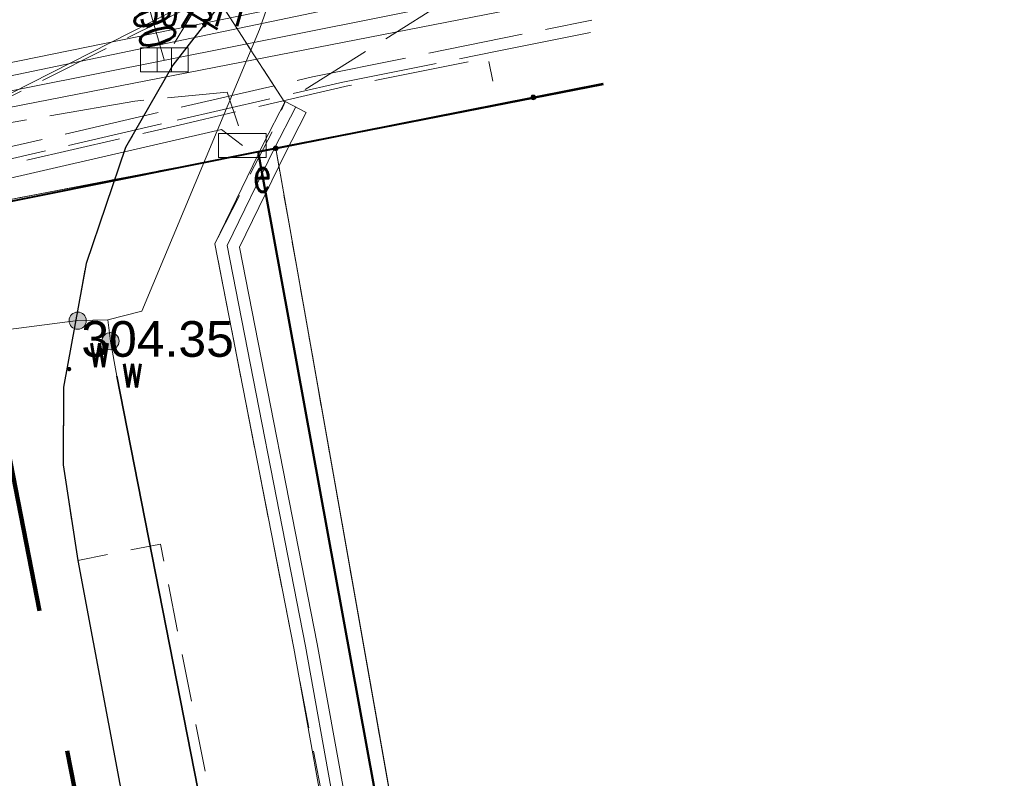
# Model space of a CAD drawing. Header units: metres. Extents: x 6567600 to 13135881, y 5574237 to 11149086.
# Tile 115 of 120: x 6567932 to 6567953, y 5574563 to 5574579. Entities that reach past the tile are written whole.
import ezdxf
from ezdxf.enums import TextEntityAlignment as Align

# ---------------------------------------------------------------- set-up
doc = ezdxf.new("R2010")
doc.units = ezdxf.units.M
for name, pattern in [('zzzxref_260316$0$_MDCP$0$2.0_1.0', [3, 2, -1]), ('zzzxref_260316$0$_MDCP$0$L_0_03', [1, 0.5, -0.5]), ('zzzxref_260316$0$_MDCP$0$L_0_04', [1.5, 1, -0.5]), ('zzzxref_260316$0$_MDCP$0$L_2_50', [2.5, 2, -0.5]), ('zzzxref_260316$0$_MDCP$1$L_0_06', [2, 1.5, -0.5])]:
    doc.linetypes.add(name, pattern=pattern)
for name, color, linetype, lineweight in [('zzzxref_260316$0$_MDCP$0$EGB_DzialkaEwidencyjna', 7, 'Continuous', 18), ('zzzxref_260316$0$_MDCP$0$EGB_Klasouzytek', 92, 'Continuous', 18), ('zzzxref_260316$0$_MDCP$0$EGB_KonturUzytkuGruntowego', 92, 'Continuous', 18), ('zzzxref_260316$0$_MDCP$0$EGB_PunktGraniczny', 7, 'Continuous', 18), ('zzzxref_260316$0$_MDCP$0$GES_PrzewodElektroenergetyczny', 1, 'Continuous', 18), ('zzzxref_260316$0$_MDCP$0$GES_PrzewodElektroenergetyczny_Projektowany', 7, 'Continuous', 18), ('zzzxref_260316$0$_MDCP$0$GES_PrzewodKanalizacyjny_Projektowany', 7, 'Continuous', 18), ('zzzxref_260316$0$_MDCP$0$GES_PrzewodTelekomunikacyjny', 30, 'Continuous', 18), ('zzzxref_260316$0$_MDCP$0$GES_Rzedna', 7, 'Continuous', 18), ('zzzxref_260316$0$_MDCP$0$GES_UrzadzeniaSiecElektroenergetyczna_P', 7, 'Continuous', 18), ('zzzxref_260316$0$_MDCP$0$GES_UrzadzeniaSiecKanalizacyjna_P', 7, 'Continuous', 18), ('zzzxref_260316$0$_MDCP$0$GES_UrzadzeniaSiecWodociagowa_P', 7, 'Continuous', 18), ('zzzxref_260316$0$_MDCP$0$GES_UrzadzeniaTowarzyszczaceLiniowe', 7, 'Continuous', 18), ('zzzxref_260316$0$_MDCP$0$MP_LINIE_REGULAC', 135, 'Continuous', 40), ('zzzxref_260316$0$_MDCP$0$OT_Budowle', 7, 'Continuous', 18), ('zzzxref_260316$0$_MDCP$0$OT_Komunikacja', 7, 'Continuous', 18), ('zzzxref_260316$0$_MDCP$0$OT_Ogrodzenia', 7, 'Continuous', 18), ('zzzxref_260316$0$_MDCP$0$OTRS', 7, 'Continuous', 13), ('zzzxref_260316$0$_MDCP$0$OTRS_O', 7, 'Continuous', 20), ('zzzxref_260316$0$_MDCP$0$Z_ZAKRES', 214, 'Continuous', 90), ('zzzxref_260316$0$_MDCP$1$GES_PrzewodKanalizacyjny', 36, 'Continuous', 18), ('zzzxref_260316$0$_MDCP$1$GES_PrzewodWodociagowy', 5, 'Continuous', 18)]:
    doc.layers.add(name, color=color, linetype=linetype, lineweight=lineweight)
doc.layers.add('zzzxref_260316$0$PR1183 Chorzów Metalowców V09_TT$0$FORMA - Arch 01 - PZT 1 Strefy', color=7, linetype='Continuous')
doc.styles.add('zzzxref_260316$0$$TD_AUDIT_GENERATED_(9E133)', font='simplex.shx')
doc.styles.add('zzzxref_260316$0$$TD_AUDIT_GENERATED_(9E16A)', font='arial.ttf', dxfattribs={"width": 0.9})
doc.linetypes.add('zzzxref_260316$0$_MDCP$0$L_0_15_SHX', pattern='A,0,-0.375,-0.75,-0.75,-0.75,-0.75,-0.75,[1,GML_DCP.shx,S=0.05,R=0,X=0,Y=0],-0.75,-0.75,-0.75,-0.75,-0.375', length=7.5)
doc.linetypes.add('zzzxref_260316$0$_MDCP$0$L_0_29_SHX', pattern='A,0,-0.25,-0.5,-0.5,-0.5,-0.5,-0.5,-0.5,-0.5,-0.5,[2,GML_DCP.shx,S=0.05,R=0,X=0,Y=0],-0.5,[3,GML_DCP.shx,S=0.05,R=0,X=0,Y=0],-0.25', length=5)
doc.linetypes.add('zzzxref_260316$0$_MDCP$0$MPSTO', pattern='A,5,[38,msgB.shx,S=0.1,R=180,X=0,Y=0],5', length=10)

# ---------------------------------------------------------------- blocks, each defined once
blk = doc.blocks.new('zzzxref_260316$0$_MDCP$0$OTRS')
at = {"layer": 'zzzxref_260316$0$_MDCP$0$OTRS', "color": 0, "lineweight": -3, "const_width": 0.09}
blk.add_lwpolyline([(-0.045, 0, 1), (0.045, 0, 1)], format="xyb", close=True, dxfattribs=at)
at = {"layer": 'zzzxref_260316$0$_MDCP$0$OTRS_O', "color": 0, "style": 'zzzxref_260316$0$$TD_AUDIT_GENERATED_(9E16A)'}
blk.add_attdef('RZEDNA', (0.514, 0.515), '', height=1.5, dxfattribs=at)
blk = doc.blocks.new('zzzxref_260316$0$_MDCP$0$other_SUWW')
at = {"linetype": 'Continuous', "lineweight": 18}
blk.add_hatch(color=0, dxfattribs=at).paths.add_polyline_path([(0, -0.361, 1), (0, 0.361, 1)])
at = {"color": 0, "linetype": 'Continuous', "lineweight": 18}
blk.add_circle((0, 0), 0.361, dxfattribs=at)
blk = doc.blocks.new('zzzxref_260316$0$_MDCP$0$other_SUKK')
at = {"color": 0, "linetype": 'Continuous', "lineweight": 18, "flags": 128}
blk.add_lwpolyline([(1, 0.5), (1, -0.5), (-1, -0.5), (-1, 0.5), (1, 0.5)], close=True, dxfattribs=at)
for points in [[(-0.3, 0.5), (-0.3, -0.5)], [(0.3, 0.5), (0.3, -0.5)]]:
    blk.add_lwpolyline(points, dxfattribs=at)
blk = doc.blocks.new('zzzxref_260316$0$_MDCP$0$other_SUES')
at = {"color": 0, "linetype": 'Continuous', "lineweight": 18, "flags": 128}
blk.add_lwpolyline([(1, 0.5), (1, -0.5), (-1, -0.5), (-1, 0.5)], close=True, dxfattribs=at)
blk = doc.blocks.new('zzzxref_260316$0$_MDCP$0$EGPG_N')
at = {"linetype": 'Continuous', "lineweight": 13}
blk.add_hatch(color=0, dxfattribs=at).paths.add_polyline_path([(0, -0.1, 1), (0, 0.1, 1)])
at = {"color": 0, "linetype": 'Continuous', "lineweight": 13}
blk.add_circle((0, 0), 0.1, dxfattribs=at)
blk = doc.blocks.new('zzzxref_260316$0$_MDCP$0$L_0_29_1')
at = {"color": 0, "linetype": 'Continuous', "lineweight": 13, "flags": 128}
blk.add_lwpolyline([(0, -0.5), (0, 0.5)], dxfattribs=at)
blk = doc.blocks.new('zzzxref_260316$0$_MDCP$0$L_0_02_1')
at = {"color": 0}
blk.add_point((0, 0), dxfattribs=at)
blk = doc.blocks.new('zzzxref_260316$0$_MDCP$0$L_0_02_2')
at = {"color": 0}
blk.add_point((0, 0), dxfattribs=at)
blk = doc.blocks.new('zzzxref_260316')
at = {"layer": 'zzzxref_260316$0$PR1183 Chorzów Metalowców V09_TT$0$FORMA - Arch 01 - PZT 1 Strefy', "linetype": 'Continuous', "lineweight": 0, "true_color": 0x577933}
h = blk.add_hatch(dxfattribs=at)
h.set_pattern_fill('ANSI31', color=77, scale=3, style=0)
h.set_pattern_definition([(45, (0, 1.2501), (-0.265165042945, 0.265165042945), [])])
h.paths.add_polyline_path([(6567829, 5574518.49), (6567842.398, 5574472.369), (6567844.165, 5574472.882), (6567846.931, 5574463.362), (6567846.967, 5574485.722), (6567835.736, 5574537.98), (6567846.642, 5574540.324), (6567844.864, 5574548.6), (6567918.571, 5574564.441), (6567935.605, 5574485.184), (6567930.975, 5574478.018), (6567931.227, 5574476.845), (6567933.57, 5574477.348, 0.216609), (6567938.884, 5574481.335), (6567921.55, 5574569.11), (6567849.267, 5574552.203), (6567830.11, 5574547.72)])
at = {"layer": 'zzzxref_260316$0$_MDCP$0$EGB_DzialkaEwidencyjna', "linetype": 'Continuous', "lineweight": 18}
for p, q in [((6567944.099, 5574577.571), (6567942.63, 5574577.28)), ((6567942.63, 5574577.28), (6567937.22, 5574576.21)), ((6567870.09, 5574563.29), (6567937.22, 5574576.21)), ((6567937.22, 5574576.21), (6567953.2, 5574485.85)), ((6567921.55, 5574569.11), (6567849.51, 5574552.26)), ((6567946.41, 5574443.1), (6567921.55, 5574569.11)), ((6567848.19, 5574557.83), (6567870.09, 5574563.29)), ((6567849.51, 5574552.26), (6567848.19, 5574557.83)), ((6567953.2, 5574485.85), (6567954.34, 5574479.4)), ((6567954.34, 5574479.4), (6567964.63, 5574421.22)), ((6567945.87, 5574426.93), (6567946.41, 5574443.1)), ((6567941.78, 5574411.28), (6567945.87, 5574426.93)), ((6567964.63, 5574421.22), (6567961.98, 5574385.01)), ((6567926.87, 5574389.48), (6567941.78, 5574411.28)), ((6567903.73, 5574376.76), (6567926.87, 5574389.48)), ((6567961.98, 5574385.01), (6567940.38, 5574379.35)), ((6567940.38, 5574379.35), (6567927.03, 5574350.99)), ((6567864.17, 5574367.81), (6567903.73, 5574376.76)), ((6567869.98, 5574345.11), (6567864.17, 5574367.81)), ((6567921.32, 5574359.06), (6567869.98, 5574345.11)), ((6567923.464, 5574348.631), (6567921.32, 5574359.06)), ((6567927.03, 5574350.99), (6567923.464, 5574348.631))]:
    blk.add_line(p, q, dxfattribs=at)
at = {"layer": 'zzzxref_260316$0$_MDCP$0$EGB_Klasouzytek', "lineweight": 18}
for points in [[(6567944.099, 5574577.571), (6567942.63, 5574577.28), (6567937.22, 5574576.21), (6567870.09, 5574563.29), (6567848.19, 5574557.83)], [(6567937.22, 5574576.21), (6567953.2, 5574485.85), (6567954.34, 5574479.4), (6567964.63, 5574421.22), (6567961.98, 5574385.01), (6567940.38, 5574379.35), (6567928.595, 5574354.314)]]:
    blk.add_lwpolyline(points, dxfattribs=at)
at = {"layer": 'zzzxref_260316$0$_MDCP$0$EGB_KonturUzytkuGruntowego', "linetype": 'zzzxref_260316$0$_MDCP$0$L_0_03', "lineweight": 18}
for points in [[(6567944.099, 5574577.571), (6567942.63, 5574577.28), (6567937.22, 5574576.21), (6567870.09, 5574563.29), (6567848.19, 5574557.83), (6567841.64, 5574556.2), (6567819.81, 5574551.02)], [(6567937.22, 5574576.21), (6567953.2, 5574485.85)]]:
    blk.add_lwpolyline(points, dxfattribs=at)
at = {"layer": 'zzzxref_260316$0$_MDCP$0$EGB_PunktGraniczny'}
for p in [(6567942.63, 5574577.28), (6567937.22, 5574576.21)]:
    blk.add_point(p, dxfattribs=at)
at = {"layer": 'zzzxref_260316$0$_MDCP$0$GES_PrzewodElektroenergetyczny', "color": 1, "linetype": 'Continuous', "lineweight": 18}
for points in [[(6567943.578, 5574580.45), (6567880.22, 5574567.52), (6567879.71, 5574566.23), (6567878.836, 5574565.386), (6567873.65, 5574564.68), (6567858.185, 5574560.669)], [(6567838.664, 5574557.463), (6567839.429, 5574557.634), (6567846.812, 5574559.385), (6567851.645, 5574560.446), (6567868.123, 5574564.188), (6567878.034, 5574566.506), (6567891.189, 5574569.42), (6567902.264, 5574571.789), (6567930.529, 5574577.195), (6567943.691, 5574579.824)]]:
    blk.add_lwpolyline(points, dxfattribs=at)
at = {"layer": 'zzzxref_260316$0$_MDCP$0$GES_PrzewodElektroenergetyczny', "color": 1, "linetype": 'Continuous', "lineweight": 18, "flags": 128}
for points in [[(6567923.04, 5574574.68), (6567924.32, 5574574.08), (6567931.18, 5574575.48), (6567936.08, 5574576.61)], [(6567936.08, 5574576.61), (6567936.52, 5574576.27)]]:
    blk.add_lwpolyline(points, dxfattribs=at)
at = {"layer": 'zzzxref_260316$0$_MDCP$0$GES_PrzewodElektroenergetyczny_Projektowany', "color": 1, "linetype": 'zzzxref_260316$0$_MDCP$0$L_2_50', "lineweight": 18}
for points in [[(6567794.596, 5574546.571), (6567811.33, 5574550.87), (6567831.53, 5574554.27), (6567833.28, 5574552.46), (6567870.97, 5574561.28), (6567904.99, 5574569.24), (6567915.75, 5574572.57), (6567937.99, 5574577.71), (6567943.858, 5574578.905)], [(6567855.86, 5574555.8), (6567855.7, 5574557.45), (6567905.15, 5574569.02), (6567915.82, 5574572.33), (6567935.15, 5574576.8), (6567938.63, 5574577.6), (6567941.87, 5574578.25), (6567943.902, 5574578.659)]]:
    blk.add_lwpolyline(points, dxfattribs=at)
at = {"layer": 'zzzxref_260316$0$_MDCP$0$GES_PrzewodElektroenergetyczny_Projektowany', "color": 1, "linetype": 'zzzxref_260316$0$_MDCP$0$L_2_50', "lineweight": 18, "flags": 128}
for points in [[(6567855.96, 5574555.82), (6567855.81, 5574557.37), (6567905.33, 5574568.98), (6567915.89, 5574572.25), (6567935.19, 5574576.7), (6567938.76, 5574577.53), (6567941.68, 5574578.11), (6567941.78, 5574577.62)], [(6567870.565, 5574563.351), (6567870.646, 5574564.629), (6567878.475, 5574566.016), (6567879.026, 5574567.243), (6567881.557, 5574567.372), (6567883.406, 5574567.496), (6567885.902, 5574567.958), (6567892.652, 5574569.345), (6567901.343, 5574570.978), (6567915.551, 5574573.567), (6567920.174, 5574574.43), (6567923.348, 5574574.738), (6567925.69, 5574575.724), (6567934.258, 5574577.204), (6567936.2, 5574577.389), (6567936.587, 5574576.24)]]:
    blk.add_lwpolyline(points, dxfattribs=at)
at = {"layer": 'zzzxref_260316$0$_MDCP$0$GES_PrzewodKanalizacyjny_Projektowany', "color": 36, "linetype": 'zzzxref_260316$0$_MDCP$1$L_0_06', "lineweight": 18}
blk.add_lwpolyline([(6567796.266, 5574539.236), (6567832.48, 5574547.32), (6567854.13, 5574556.3), (6567878.83, 5574561.85), (6567921.59, 5574572.26), (6567938.88, 5574580.92), (6567943.337, 5574581.783)], dxfattribs=at)
at = {"layer": 'zzzxref_260316$0$_MDCP$0$GES_PrzewodKanalizacyjny_Projektowany', "color": 36, "linetype": 'zzzxref_260316$0$_MDCP$1$L_0_06', "lineweight": 18, "flags": 128}
blk.add_lwpolyline([(6567936.88, 5574581.42), (6567934.91, 5574578.11)], dxfattribs=at)
at = {"layer": 'zzzxref_260316$0$_MDCP$0$GES_PrzewodTelekomunikacyjny', "color": 30, "linetype": 'Continuous', "lineweight": 18}
for points in [[(6567943.617, 5574580.235), (6567928.625, 5574577.107), (6567926.389, 5574577.084), (6567901.645, 5574572.089), (6567892.736, 5574570.263), (6567886.856, 5574570.805)], [(6567943.761, 5574579.441), (6567935.678, 5574577.863), (6567928.387, 5574576.441)]]:
    blk.add_lwpolyline(points, dxfattribs=at)
at = {"layer": 'zzzxref_260316$0$_MDCP$0$GES_UrzadzeniaTowarzyszczaceLiniowe', "color": 7, "linetype": 'Continuous', "lineweight": 35, "flags": 128}
blk.add_lwpolyline([(6567947.06, 5574504.26), (6567933.88, 5574571.42)], dxfattribs=at)
at = {"layer": 'zzzxref_260316$0$_MDCP$0$MP_LINIE_REGULAC', "linetype": 'Continuous'}
for points in [[(6567936.85, 5574576.14), (6567944.099, 5574577.571)], [(6567936.85, 5574576.14), (6567822.725, 5574553.2), (6567807.758, 5574533.041), (6567819.961, 5574483.091), (6567828.37, 5574448.208)], [(6567960.526, 5574486.824), (6567953.408, 5574485.415), (6567936.85, 5574576.14)]]:
    blk.add_lwpolyline(points, dxfattribs=at)
at = {"layer": 'zzzxref_260316$0$_MDCP$0$MP_LINIE_REGULAC', "linetype": 'zzzxref_260316$0$_MDCP$0$MPSTO', "flags": 128}
blk.add_lwpolyline([(6567944.102, 5574577.555), (6567936.85, 5574576.14), (6567953.408, 5574485.415), (6567960.526, 5574486.824)], dxfattribs=at)
at = {"layer": 'zzzxref_260316$0$_MDCP$0$OT_Budowle', "linetype": 'Continuous', "lineweight": 18}
for p, q in [((6567937.417, 5574577.194), (6567936.966, 5574576.312)), ((6567937.863, 5574576.966), (6567937.414, 5574576.088)), ((6567936.966, 5574576.312), (6567935.939, 5574574.204)), ((6567937.414, 5574576.088), (6567936.461, 5574574.136)), ((6567935.939, 5574574.204), (6567937.598, 5574565.706)), ((6567936.461, 5574574.136), (6567938.09, 5574565.798)), ((6567937.598, 5574565.706), (6567940.194, 5574551.354)), ((6567938.09, 5574565.798), (6567940.686, 5574551.446)), ((6567940.194, 5574551.354), (6567943.308, 5574535.452)), ((6567940.686, 5574551.446), (6567943.798, 5574535.548)), ((6567943.308, 5574535.452), (6567949.195, 5574505.382)), ((6567943.798, 5574535.548), (6567949.685, 5574505.478))]:
    blk.add_line(p, q, dxfattribs=at)
at = {"layer": 'zzzxref_260316$0$_MDCP$0$OT_Budowle', "linetype": 'zzzxref_260316$0$_MDCP$0$L_0_29_SHX', "lineweight": 18}
for p, q in [((6567937.64, 5574577.08), (6567937.19, 5574576.2)), ((6567937.19, 5574576.2), (6567936.2, 5574574.17)), ((6567936.2, 5574574.17), (6567937.844, 5574565.752)), ((6567937.844, 5574565.752), (6567940.44, 5574551.4)), ((6567940.44, 5574551.4), (6567943.553, 5574535.5)), ((6567943.553, 5574535.5), (6567949.44, 5574505.43))]:
    blk.add_line(p, q, dxfattribs=at)
at = {"layer": 'zzzxref_260316$0$_MDCP$0$OT_Komunikacja', "color": 7, "linetype": 'zzzxref_260316$0$_MDCP$1$L_0_06', "lineweight": 18}
blk.add_lwpolyline([(6567943.681, 5574579.884), (6567941.661, 5574579.48), (6567940.8, 5574579.31), (6567937.41, 5574577.176), (6567936.068, 5574579.252), (6567937.072, 5574580.324), (6567938.645, 5574581.53), (6567941.18, 5574583.103), (6567942.874, 5574584.342)], dxfattribs=at)
at = {"layer": 'zzzxref_260316$0$_MDCP$0$OT_Komunikacja', "color": 7, "linetype": 'Continuous', "lineweight": 25, "flags": 128}
blk.add_lwpolyline([(6567936.068, 5574579.252), (6567935.057, 5574577.956), (6567934.068, 5574576.226), (6567933.236, 5574573.791), (6567932.764, 5574571.191), (6567932.756, 5574569.563), (6567933.063, 5574567.551), (6567933.71, 5574564.114), (6567934.815, 5574558.216), (6567936.358, 5574550.643), (6567938.407, 5574540.21), (6567942.057, 5574521.84), (6567943.316, 5574515.523), (6567944.512, 5574509.474), (6567945.446, 5574504.726), (6567945.949, 5574502.072), (6567947.25, 5574495.506), (6567948.058, 5574491.426), (6567948.891, 5574487.158), (6567952.865, 5574468.02)], dxfattribs=at)
at = {"layer": 'zzzxref_260316$0$_MDCP$0$OT_Komunikacja', "color": 7, "linetype": 'zzzxref_260316$0$_MDCP$0$L_0_04', "lineweight": 18, "flags": 128}
blk.add_lwpolyline([(6567932.764, 5574571.191), (6567933.236, 5574573.791), (6567934.068, 5574576.226), (6567935.057, 5574577.956), (6567936.068, 5574579.252), (6567937.41, 5574577.176), (6567937.165, 5574576.599), (6567935.94, 5574574.207), (6567937.598, 5574565.706), (6567949.198, 5574505.377), (6567949.626, 5574503.011), (6567950.592, 5574497.882), (6567953.228, 5574484.471), (6567950.887, 5574485.819), (6567934.801, 5574567.894), (6567933.063, 5574567.551), (6567932.756, 5574569.563)], close=True, dxfattribs=at)
at = {"layer": 'zzzxref_260316$0$_MDCP$0$OT_Ogrodzenia', "linetype": 'zzzxref_260316$0$_MDCP$0$L_0_15_SHX', "lineweight": 35}
for p in [(6567937.22, 5574576.21), (6567944.099, 5574577.571)]:
    blk.add_line(p, (6567944.099, 5574577.571), dxfattribs=at)
at = {"layer": 'zzzxref_260316$0$_MDCP$0$OT_Ogrodzenia', "linetype": 'Continuous', "lineweight": 35}
for p in [(6567937.22, 5574576.21), (6567944.099, 5574577.571)]:
    blk.add_line(p, (6567944.099, 5574577.571), dxfattribs=at)
at = {"layer": 'zzzxref_260316$0$_MDCP$0$Z_ZAKRES', "linetype": 'zzzxref_260316$0$_MDCP$0$2.0_1.0', "lineweight": 140, "ltscale": 3}
blk.add_lwpolyline([(6567820.407, 5574555.719), (6567847.232, 5574561.997), (6567929.356, 5574581.206), (6567956.443, 5574443.911), (6567955.827, 5574425.481), (6567951.015, 5574407.07), (6567933.777, 5574381.866), (6567907.312, 5574367.318), (6567855.739, 5574355.65), (6567852.582, 5574378.747), (6567848.105, 5574411.572), (6567841.693, 5574438.994), (6567818.946, 5574517.253)], close=True, dxfattribs=at)
at = {"layer": 'zzzxref_260316$0$_MDCP$1$GES_PrzewodKanalizacyjny', "color": 36, "linetype": 'Continuous', "lineweight": 18, "flags": 128}
for points in [[(6567934.15, 5574580.6), (6567934.88, 5574578.07)], [(6567936.26, 5574579.72), (6567921.631, 5574572.271)]]:
    blk.add_lwpolyline(points, dxfattribs=at)
at = {"layer": 'zzzxref_260316$0$_MDCP$1$GES_PrzewodWodociagowy', "color": 5, "linetype": 'Continuous', "lineweight": 18}
for points in [[(6567933.69, 5574572.61), (6567934.41, 5574572.79), (6567936.88, 5574578.71), (6567937.18, 5574579.58), (6567941.41, 5574580.35), (6567943.524, 5574580.749)], [(6567933.69, 5574572.61), (6567933.06, 5574572.59), (6567924.48, 5574571.48), (6567923.42, 5574572.32), (6567920.04, 5574574.98), (6567915.01, 5574574.28), (6567879.77, 5574567.11), (6567879.07, 5574566.99), (6567878.14, 5574565.37), (6567860.87, 5574560.66), (6567855.39, 5574559.03), (6567839.4, 5574555.34), (6567836.94, 5574551.59), (6567834.92, 5574548.08), (6567832.61, 5574544.04), (6567830.53, 5574540.71), (6567827.89, 5574537.03), (6567830.01, 5574517.51), (6567828.46, 5574517.24), (6567802.588, 5574511.449)]]:
    blk.add_lwpolyline(points, dxfattribs=at)
at = {"layer": 'zzzxref_260316$0$_MDCP$1$GES_PrzewodWodociagowy', "color": 5, "linetype": 'Continuous', "lineweight": 18, "flags": 128}
blk.add_lwpolyline([(6567948.28, 5574498.02), (6567947.06, 5574504.26), (6567933.88, 5574571.42), (6567933.75, 5574572.16), (6567933.69, 5574572.61)], dxfattribs=at)
at = {"layer": 'zzzxref_260316$0$_MDCP$0$EGB_DzialkaEwidencyjna', "linetype": 'Continuous', "xscale": 0.5, "yscale": 0.5, "zscale": 0.5}
for name, p, rotation in [('zzzxref_260316$0$_MDCP$0$L_0_02_1', (6567942.63, 5574577.28), 191.19), ('zzzxref_260316$0$_MDCP$0$L_0_02_2', (6567942.63, 5574577.28), 11.2), ('zzzxref_260316$0$_MDCP$0$L_0_02_1', (6567937.22, 5574576.21), 280.0299999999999), ('zzzxref_260316$0$_MDCP$0$L_0_02_2', (6567937.22, 5574576.21), 190.89)]:
    blk.add_blockref(name, p, dxfattribs=dict(at, rotation=rotation))
at = {"layer": 'zzzxref_260316$0$_MDCP$0$EGB_PunktGraniczny', "linetype": 'Continuous', "xscale": 0.5, "yscale": 0.5, "zscale": 0.5}
for p in [(6567942.63, 5574577.28), (6567937.22, 5574576.21)]:
    blk.add_blockref('zzzxref_260316$0$_MDCP$0$EGPG_N', p, dxfattribs=at)
at = {"layer": 'zzzxref_260316$0$_MDCP$0$GES_UrzadzeniaSiecElektroenergetyczna_P', "color": 1, "linetype": 'Continuous', "xscale": 0.5, "yscale": 0.5, "zscale": 0.5}
blk.add_blockref('zzzxref_260316$0$_MDCP$0$other_SUES', (6567936.52, 5574576.27), dxfattribs=at)
at = {"layer": 'zzzxref_260316$0$_MDCP$0$GES_UrzadzeniaSiecKanalizacyjna_P', "color": 36, "linetype": 'Continuous', "xscale": 0.5, "yscale": 0.5, "zscale": 0.5}
blk.add_blockref('zzzxref_260316$0$_MDCP$0$other_SUKK', (6567934.88, 5574578.07), dxfattribs=at)
at = {"layer": 'zzzxref_260316$0$_MDCP$0$GES_UrzadzeniaSiecWodociagowa_P', "color": 5, "linetype": 'Continuous', "xscale": 0.5, "yscale": 0.5, "zscale": 0.5}
for p in [(6567933.06, 5574572.59), (6567933.75, 5574572.16)]:
    blk.add_blockref('zzzxref_260316$0$_MDCP$0$other_SUWW', p, dxfattribs=at)
at = {"layer": 'zzzxref_260316$0$_MDCP$0$OT_Budowle', "color": 7, "linetype": 'Continuous', "xscale": 0.5, "yscale": 0.5, "zscale": 0.5, "rotation": 242.92}
blk.add_blockref('zzzxref_260316$0$_MDCP$0$L_0_29_1', (6567937.64, 5574577.08), dxfattribs=at)
at = {"layer": 'zzzxref_260316$0$_MDCP$0$OTRS', "xscale": 0.5, "yscale": 0.5, "zscale": 0.5}
blk.add_blockref('zzzxref_260316$0$_MDCP$0$OTRS', (6567932.88, 5574571.572, 304.349), dxfattribs=at).add_auto_attribs({'RZEDNA': '304.35'})
at = {"layer": 'zzzxref_260316$0$_MDCP$0$GES_PrzewodKanalizacyjny_Projektowany', "color": 36, "lineweight": 15, "style": 'zzzxref_260316$0$$TD_AUDIT_GENERATED_(9E133)', "width": 0.66}
blk.add_text('proj.k', height=0.75, rotation=-300.8, dxfattribs=at).set_placement((6567935.895, 5574579.765), align=Align.MIDDLE_CENTER)
at = {"layer": 'zzzxref_260316$0$_MDCP$0$GES_Rzedna', "color": 36, "lineweight": 15, "style": 'zzzxref_260316$0$$TD_AUDIT_GENERATED_(9E133)', "width": 0.66}
blk.add_text('302.77', height=0.75, rotation=-360, dxfattribs=at).set_placement((6567934.345, 5574579.53), align=Align.TOP_LEFT)
at = {"layer": 'zzzxref_260316$0$_MDCP$0$GES_UrzadzeniaSiecElektroenergetyczna_P', "color": 1, "lineweight": 15, "style": 'zzzxref_260316$0$$TD_AUDIT_GENERATED_(9E133)', "width": 0.66}
blk.add_text('e', height=0.75, rotation=-360, dxfattribs=at).set_placement((6567936.745, 5574576.045), align=Align.TOP_LEFT)
at = {"layer": 'zzzxref_260316$0$_MDCP$0$GES_UrzadzeniaSiecWodociagowa_P', "color": 5, "lineweight": 15, "style": 'zzzxref_260316$0$$TD_AUDIT_GENERATED_(9E133)', "width": 0.66}
for p in [(6567933.285, 5574572.365), (6567933.975, 5574571.935)]:
    blk.add_text('w', height=0.75, rotation=-360, dxfattribs=at).set_placement(p, align=Align.TOP_LEFT)
at = {"layer": 'zzzxref_260316$0$_MDCP$1$GES_PrzewodKanalizacyjny', "color": 36, "lineweight": 15, "style": 'zzzxref_260316$0$$TD_AUDIT_GENERATED_(9E133)', "width": 0.66}
blk.add_text('kd200', height=0.75, rotation=-73.9, dxfattribs=at).set_placement((6567934.515, 5574579.335), align=Align.MIDDLE_CENTER)

msp = doc.modelspace()

# ---------------------------------------------------------------- block references
at = {"ltscale": 0.5}
msp.add_blockref('zzzxref_260316', (0, 0), dxfattribs=at)

doc.saveas('drawing.dxf')
